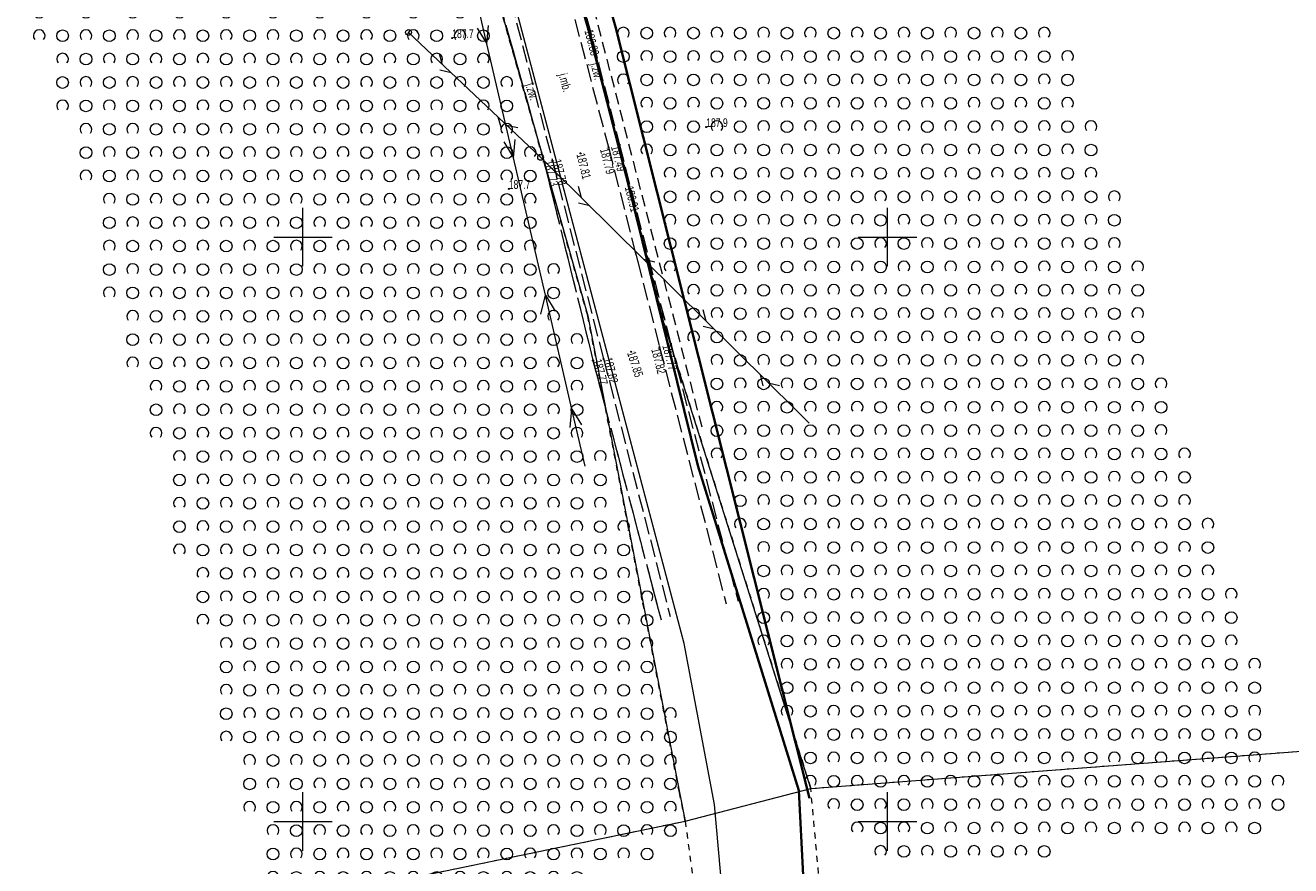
# Model space of a CAD drawing. Header units: millimetres. Extents: x 1024 to 29474, y -14562 to 6512.
# Tile 41 of 83: x 21643 to 21752, y 2861 to 2933. Entities that reach past the tile are written whole.
import ezdxf
from ezdxf.enums import TextEntityAlignment as Align

# ---------------------------------------------------------------- set-up
doc = ezdxf.new("R2010")
doc.units = ezdxf.units.MM
for name, pattern in [('1', [0]), ('2_OTKJ', [2, 1.5, -0.5]), ('2_OTZK', [1.5, 1, -0.5]), ('4_SUEP_A', [0]), ('4_SULO', [0]), ('4_SUTP_A', [0]), ('4_SUWP', [0]), ('EGDE', [0]), ('EGUG', [1, 0.5, -0.5])]:
    doc.linetypes.add(name, pattern=pattern)
for name, color, linetype, lineweight in [('Dzialki', 7, 'EGDE', 18), ('OTK_E_T_0', 7, 'Continuous', 0), ('OTK_L_0', 7, '2_OTKJ', 18), ('OTR_T_0', 7, 'Continuous', 18), ('OTR_T_1', 7, 'Continuous', 18), ('OTZ_L_1', 7, '2_OTZK', 18), ('Podzial_sekcyjny_krzyze', 7, '1', 18), ('SUEP_L_0', 1, '4_SUEP_A', 18), ('SUL_L_1', 7, '4_SULO', 35), ('SUP_T_2', 7, 'Continuous', 18), ('SUTP_L_0', 30, '4_SUTP_A', 18), ('SUTR_T_0', 30, 'Continuous', 18), ('SUWP_L_0', 5, '4_SUWP', 18), ('Uzytki', 3, 'EGUG', 18)]:
    doc.layers.add(name, color=color, linetype=linetype, lineweight=lineweight)
doc.styles.get("Standard").update_dxf_attribs({"font": 'arial.ttf'})

# ---------------------------------------------------------------- blocks, each defined once
blk = doc.blocks.new('2_OTRN')
at = {"linetype": 'Continuous'}
blk.add_circle((0, 0), 0.045, dxfattribs=at)
blk = doc.blocks.new('2_OTRS')
at = {"linetype": 'Continuous'}
blk.add_circle((0, 0), 0.045, dxfattribs=at)
blk = doc.blocks.new('2_OTZK')
at = {"linetype": 'Continuous'}
for centre in [(-1, 1), (1, -1)]:
    blk.add_circle(centre, 0.5, dxfattribs=at)
for centre, start, end in [((1, 1), 318.5904, 221.4096), ((-1, -1), 318.7031, 221.2969)]:
    blk.add_arc(centre, 0.5, start, end, dxfattribs=at)
blk = doc.blocks.new('4_SUPP')
at = {"linetype": 'Continuous'}
blk.add_circle((0, 0), 0.25, dxfattribs=at)
blk = doc.blocks.new('4_SUPS')
at = {"linetype": 'Continuous'}
blk.add_circle((0, 0), 0.0625, dxfattribs=at)
blk = doc.blocks.new('Wykno-Rudnik')
at = {"layer": 'Dzialki'}
for p, q in [((5530.03, 2937.81), (5538.48, 2908.01)), ((5545.05, 2907.23), (5537.16, 2938.33)), ((5538.48, 2908.01), (5546.32, 2867.23)), ((5557.56, 2867.57), (5545.05, 2907.23)), ((5557.56, 2867.57), (5641.97, 2873.99)), ((5546.82, 2864.78), (5557.56, 2867.57)), ((5546.32, 2867.23), (5546.82, 2864.78)), ((5490.37, 2853.09), (5546.82, 2864.78))]:
    blk.add_line(p, q, dxfattribs=at)
at = {"layer": 'OTK_L_0', "linetype": '2_OTKJ'}
for p, q in [((5530.89, 2938.88), (5535.46, 2921.28)), ((5529.86, 2938.65), (5534.74, 2921.19)), ((5536.87, 2935.29), (5540.25, 2922.42)), ((5537.92, 2935.38), (5541.19, 2922.64)), ((5541.19, 2922.64), (5545.58, 2905.63)), ((5540.25, 2922.42), (5544.63, 2905.32)), ((5534.74, 2921.19), (5538.93, 2904.18)), ((5535.46, 2921.28), (5539.83, 2904.32)), ((5544.63, 2905.32), (5550.32, 2883.35)), ((5545.58, 2905.63), (5551.34, 2883.58)), ((5538.93, 2904.18), (5544.75, 2882)), ((5539.83, 2904.32), (5545.53, 2882.29))]:
    blk.add_line(p, q, dxfattribs=at)
at = {"layer": 'OTZ_L_1', "linetype": '2_OTZK'}
for p, q in [((5529.86, 2938.65), (5534.74, 2921.19)), ((5548.26, 2898.48), (5538.59, 2935.92)), ((5534.74, 2921.19), (5538.93, 2904.18)), ((5538.93, 2904.18), (5544.75, 2882))]:
    blk.add_line(p, q, dxfattribs=at)
at = {"layer": 'Podzial_sekcyjny_krzyze'}
for p, q in [((5514.12, 2912.24), (5514.12, 2917.24)), ((5564.12, 2912.24), (5564.12, 2917.24)), ((5511.62, 2914.74), (5516.62, 2914.74)), ((5561.62, 2914.74), (5566.62, 2914.74)), ((5514.12, 2862.24), (5514.12, 2867.24)), ((5564.12, 2862.24), (5564.12, 2867.24)), ((5511.62, 2864.74), (5516.62, 2864.74)), ((5561.62, 2864.74), (5566.62, 2864.74))]:
    blk.add_line(p, q, dxfattribs=at)
at = {"layer": 'SUEP_L_0', "linetype": '4_SUEP_A'}
for p, q in [((5529.86, 2931.26), (5528.72, 2936.13)), ((5540.03, 2935.6), (5540.87, 2932.71)), ((5529.03, 2932.61), (5529.86, 2931.26)), ((5529.86, 2931.26), (5530, 2932.83)), ((5540.87, 2932.71), (5557.46, 2866.74)), ((5532.12, 2921.52), (5529.86, 2931.26)), ((5531.3, 2922.87), (5532.12, 2921.52)), ((5532.12, 2921.52), (5532.27, 2923.09)), ((5534.86, 2909.76), (5532.12, 2921.52)), ((5534.47, 2908.13), (5534.86, 2909.76)), ((5537.13, 2900.02), (5534.86, 2909.76)), ((5534.86, 2909.76), (5535.69, 2908.41)), ((5536.98, 2898.45), (5537.13, 2900.02)), ((5538.26, 2895.15), (5537.13, 2900.02)), ((5537.13, 2900.02), (5537.96, 2898.67))]:
    blk.add_line(p, q, dxfattribs=at)
at = {"layer": 'SUL_L_1', "linetype": '4_SULO'}
for p, q in [((5538.56, 2932.47), (5536.03, 2941.02)), ((5540.87, 2932.71), (5540.03, 2935.6)), ((5542.01, 2919.08), (5538.56, 2932.47)), ((5557.46, 2866.74), (5540.87, 2932.71)), ((5547.91, 2895.19), (5542.01, 2919.08)), ((5556.53, 2867.39), (5547.91, 2895.19)), ((5556.92, 2860.14), (5556.53, 2867.39))]:
    blk.add_line(p, q, dxfattribs=at)
at = {"layer": 'SUTP_L_0', "linetype": '4_SUTP_A'}
for p, q in [((5540.03, 2935.6), (5540.87, 2932.71)), ((5523.64, 2931.77), (5523.15, 2932.24)), ((5540.87, 2932.71), (5557.46, 2866.74)), ((5528.8, 2926.9), (5523.64, 2931.77)), ((5526.07, 2929.47), (5525.8, 2930.42)), ((5526.8, 2928.78), (5525.84, 2929.01)), ((5533.96, 2922.02), (5528.8, 2926.9)), ((5530.8, 2925.01), (5531.07, 2924.06)), ((5531.52, 2924.32), (5532.49, 2924.1)), ((5534.45, 2921.56), (5533.96, 2922.02)), ((5535.56, 2920.46), (5534.45, 2921.56)), ((5540.61, 2915.46), (5535.56, 2920.46)), ((5537.94, 2918.1), (5537.69, 2919.05)), ((5538.65, 2917.4), (5537.7, 2917.64)), ((5551.27, 2904.91), (5540.61, 2915.46)), ((5542.81, 2912.58), (5542.56, 2913.53)), ((5544.23, 2912.58), (5543.27, 2912.83)), ((5548.6, 2907.55), (5548.35, 2908.5)), ((5549.31, 2906.85), (5548.36, 2907.09)), ((5556.31, 2899.92), (5551.27, 2904.91)), ((5553.22, 2902.98), (5553.47, 2902.02)), ((5553.93, 2902.27), (5554.89, 2902.03)), ((5557.42, 2898.82), (5556.31, 2899.92))]:
    blk.add_line(p, q, dxfattribs=at)
at = {"layer": 'SUWP_L_0', "linetype": '4_SUWP'}
for p, q in [((5546.72, 2879.97), (5531.73, 2936.71)), ((5549.32, 2866.2), (5546.72, 2879.97)), ((5555.51, 2796.57), (5549.32, 2866.2))]:
    blk.add_line(p, q, dxfattribs=at)
at = {"layer": 'Uzytki'}
for p, q in [((5538.48, 2908.01), (5530.03, 2937.81)), ((5537.16, 2938.33), (5545.05, 2907.23)), ((5546.32, 2867.23), (5538.48, 2908.01)), ((5545.05, 2907.23), (5557.56, 2867.57)), ((5557.56, 2867.57), (5641.97, 2873.99)), ((5562.63, 2812.51), (5557.56, 2867.57)), ((5546.82, 2864.78), (5546.32, 2867.23)), ((5538.09, 2862.96), (5546.82, 2864.78)), ((5546.82, 2864.78), (5555.91, 2796.67)), ((5490.37, 2853.09), (5538.09, 2862.96))]:
    blk.add_line(p, q, dxfattribs=at)
at = {"layer": 'OTR_T_0'}
for p in [(5541.19, 2922.64), (5537.87, 2921.9), (5540.25, 2922.42), (5534.74, 2921.19), (5535.46, 2921.28), (5544.63, 2905.32), (5545.58, 2905.63), (5538.93, 2904.18), (5539.83, 2904.32), (5542.2, 2904.93)]:
    blk.add_blockref('2_OTRS', p, dxfattribs=at)
at = {"layer": 'OTR_T_1'}
for p in [(5526.89, 2931.76), (5548.62, 2924.15), (5531.73, 2918.86)]:
    blk.add_blockref('2_OTRN', p, dxfattribs=at)
at = {"layer": 'OTZ_L_1'}
for p in [(5492.56, 2932.96), (5496.56, 2932.96), (5500.56, 2932.96), (5504.56, 2932.96), (5508.56, 2932.96), (5512.56, 2932.96), (5516.56, 2932.96), (5520.56, 2932.96), (5524.56, 2932.96), (5528.56, 2932.96), (5542.53, 2933.18), (5546.53, 2933.18), (5550.53, 2933.18), (5554.53, 2933.18), (5558.53, 2933.18), (5562.53, 2933.18), (5566.53, 2933.18), (5570.53, 2933.18), (5574.53, 2933.18), (5494.56, 2930.96), (5498.56, 2930.96), (5502.56, 2930.96), (5506.56, 2930.96), (5510.56, 2930.96), (5514.56, 2930.96), (5518.56, 2930.96), (5522.56, 2930.96), (5526.56, 2930.96), (5544.53, 2931.18), (5548.53, 2931.18), (5552.53, 2931.18), (5556.53, 2931.18), (5560.53, 2931.18), (5564.53, 2931.18), (5568.53, 2931.18), (5572.53, 2931.18), (5576.53, 2931.18), (5496.56, 2928.96), (5500.56, 2928.96), (5504.56, 2928.96), (5508.56, 2928.96), (5512.56, 2928.96), (5516.56, 2928.96), (5520.56, 2928.96), (5524.56, 2928.96), (5528.56, 2928.96), (5542.53, 2929.18), (5546.53, 2929.18), (5550.53, 2929.18), (5554.53, 2929.18), (5558.53, 2929.18), (5562.53, 2929.18), (5566.53, 2929.18), (5570.53, 2929.18), (5574.53, 2929.18), (5578.53, 2929.18), (5494.56, 2926.96), (5498.56, 2926.96), (5502.56, 2926.96), (5506.56, 2926.96), (5510.56, 2926.96), (5514.56, 2926.96), (5518.56, 2926.96), (5522.56, 2926.96), (5526.56, 2926.96), (5530.56, 2926.96), (5544.53, 2927.18), (5548.53, 2927.18), (5552.53, 2927.18), (5556.53, 2927.18), (5560.53, 2927.18), (5564.53, 2927.18), (5568.53, 2927.18), (5572.53, 2927.18), (5576.53, 2927.18), (5496.56, 2924.96), (5500.56, 2924.96), (5504.56, 2924.96), (5508.56, 2924.96), (5512.56, 2924.96), (5516.56, 2924.96), (5520.56, 2924.96), (5524.56, 2924.96), (5528.56, 2924.96), (5546.53, 2925.18), (5550.53, 2925.18), (5554.53, 2925.18), (5558.53, 2925.18), (5562.53, 2925.18), (5566.53, 2925.18), (5570.53, 2925.18), (5574.53, 2925.18), (5578.53, 2925.18), (5544.53, 2923.18), (5548.53, 2923.18), (5552.53, 2923.18), (5556.53, 2923.18), (5560.53, 2923.18), (5564.53, 2923.18), (5568.53, 2923.18), (5572.53, 2923.18), (5576.53, 2923.18), (5580.53, 2923.18), (5498.56, 2922.96), (5502.56, 2922.96), (5506.56, 2922.96), (5510.56, 2922.96), (5514.56, 2922.96), (5518.56, 2922.96), (5522.56, 2922.96), (5526.56, 2922.96), (5530.56, 2922.96), (5546.53, 2921.18), (5550.53, 2921.18), (5554.53, 2921.18), (5558.53, 2921.18), (5562.53, 2921.18), (5566.53, 2921.18), (5570.53, 2921.18), (5574.53, 2921.18), (5578.53, 2921.18), (5496.56, 2920.96), (5500.56, 2920.96), (5504.56, 2920.96), (5508.56, 2920.96), (5512.56, 2920.96), (5516.56, 2920.96), (5520.56, 2920.96), (5524.56, 2920.96), (5528.56, 2920.96), (5532.56, 2920.96), (5498.56, 2918.96), (5502.56, 2918.96), (5506.56, 2918.96), (5510.56, 2918.96), (5514.56, 2918.96), (5518.56, 2918.96), (5522.56, 2918.96), (5526.56, 2918.96), (5530.56, 2918.96), (5548.53, 2919.18), (5552.53, 2919.18), (5556.53, 2919.18), (5560.53, 2919.18), (5564.53, 2919.18), (5568.53, 2919.18), (5572.53, 2919.18), (5576.53, 2919.18), (5580.53, 2919.18), (5500.56, 2916.96), (5504.56, 2916.96), (5508.56, 2916.96), (5512.56, 2916.96), (5516.56, 2916.96), (5520.56, 2916.96), (5524.56, 2916.96), (5528.56, 2916.96), (5532.56, 2916.96), (5546.53, 2917.18), (5550.53, 2917.18), (5554.53, 2917.18), (5558.53, 2917.18), (5562.53, 2917.18), (5566.53, 2917.18), (5570.53, 2917.18), (5574.53, 2917.18), (5578.53, 2917.18), (5582.53, 2917.18), (5498.56, 2914.96), (5502.56, 2914.96), (5506.56, 2914.96), (5510.56, 2914.96), (5514.56, 2914.96), (5518.56, 2914.96), (5522.56, 2914.96), (5526.56, 2914.96), (5530.56, 2914.96), (5548.53, 2915.18), (5552.53, 2915.18), (5556.53, 2915.18), (5560.53, 2915.18), (5564.53, 2915.18), (5568.53, 2915.18), (5572.53, 2915.18), (5576.53, 2915.18), (5580.53, 2915.18), (5500.56, 2912.96), (5504.56, 2912.96), (5508.56, 2912.96), (5512.56, 2912.96), (5516.56, 2912.96), (5520.56, 2912.96), (5524.56, 2912.96), (5528.56, 2912.96), (5532.56, 2912.96), (5546.53, 2913.18), (5550.53, 2913.18), (5554.53, 2913.18), (5558.53, 2913.18), (5562.53, 2913.18), (5566.53, 2913.18), (5570.53, 2913.18), (5574.53, 2913.18), (5578.53, 2913.18), (5582.53, 2913.18), (5498.56, 2910.96), (5502.56, 2910.96), (5506.56, 2910.96), (5510.56, 2910.96), (5514.56, 2910.96), (5518.56, 2910.96), (5522.56, 2910.96), (5526.56, 2910.96), (5530.56, 2910.96), (5534.56, 2910.96), (5548.53, 2911.18), (5552.53, 2911.18), (5556.53, 2911.18), (5560.53, 2911.18), (5564.53, 2911.18), (5568.53, 2911.18), (5572.53, 2911.18), (5576.53, 2911.18), (5580.53, 2911.18), (5584.53, 2911.18), (5550.53, 2909.18), (5554.53, 2909.18), (5558.53, 2909.18), (5562.53, 2909.18), (5566.53, 2909.18), (5570.53, 2909.18), (5574.53, 2909.18), (5578.53, 2909.18), (5582.53, 2909.18), (5500.56, 2908.96), (5504.56, 2908.96), (5508.56, 2908.96), (5512.56, 2908.96), (5516.56, 2908.96), (5520.56, 2908.96), (5524.56, 2908.96), (5528.56, 2908.96), (5532.56, 2908.96), (5502.56, 2906.96), (5506.56, 2906.96), (5510.56, 2906.96), (5514.56, 2906.96), (5518.56, 2906.96), (5522.56, 2906.96), (5526.56, 2906.96), (5530.56, 2906.96), (5534.56, 2906.96), (5548.53, 2907.18), (5552.53, 2907.18), (5556.53, 2907.18), (5560.53, 2907.18), (5564.53, 2907.18), (5568.53, 2907.18), (5572.53, 2907.18), (5576.53, 2907.18), (5580.53, 2907.18), (5584.53, 2907.18), (5500.56, 2904.96), (5504.56, 2904.96), (5508.56, 2904.96), (5512.56, 2904.96), (5516.56, 2904.96), (5520.56, 2904.96), (5524.56, 2904.96), (5528.56, 2904.96), (5532.56, 2904.96), (5536.56, 2904.96), (5550.53, 2905.18), (5554.53, 2905.18), (5558.53, 2905.18), (5562.53, 2905.18), (5566.53, 2905.18), (5570.53, 2905.18), (5574.53, 2905.18), (5578.53, 2905.18), (5582.53, 2905.18), (5502.56, 2902.96), (5506.56, 2902.96), (5510.56, 2902.96), (5514.56, 2902.96), (5518.56, 2902.96), (5522.56, 2902.96), (5526.56, 2902.96), (5530.56, 2902.96), (5534.56, 2902.96), (5552.53, 2903.18), (5556.53, 2903.18), (5560.53, 2903.18), (5564.53, 2903.18), (5568.53, 2903.18), (5572.53, 2903.18), (5576.53, 2903.18), (5580.53, 2903.18), (5584.53, 2903.18), (5504.56, 2900.96), (5508.56, 2900.96), (5512.56, 2900.96), (5516.56, 2900.96), (5520.56, 2900.96), (5524.56, 2900.96), (5528.56, 2900.96), (5532.56, 2900.96), (5536.56, 2900.96), (5550.53, 2901.18), (5554.53, 2901.18), (5558.53, 2901.18), (5562.53, 2901.18), (5566.53, 2901.18), (5570.53, 2901.18), (5574.53, 2901.18), (5578.53, 2901.18), (5582.53, 2901.18), (5586.53, 2901.18), (5502.56, 2898.96), (5506.56, 2898.96), (5510.56, 2898.96), (5514.56, 2898.96), (5518.56, 2898.96), (5522.56, 2898.96), (5526.56, 2898.96), (5530.56, 2898.96), (5534.56, 2898.96), (5552.53, 2899.18), (5556.53, 2899.18), (5560.53, 2899.18), (5564.53, 2899.18), (5568.53, 2899.18), (5572.53, 2899.18), (5576.53, 2899.18), (5580.53, 2899.18), (5584.53, 2899.18), (5550.53, 2897.18), (5554.53, 2897.18), (5558.53, 2897.18), (5562.53, 2897.18), (5566.53, 2897.18), (5570.53, 2897.18), (5574.53, 2897.18), (5578.53, 2897.18), (5582.53, 2897.18), (5586.53, 2897.18), (5504.56, 2896.96), (5508.56, 2896.96), (5512.56, 2896.96), (5516.56, 2896.96), (5520.56, 2896.96), (5524.56, 2896.96), (5528.56, 2896.96), (5532.56, 2896.96), (5536.56, 2896.96), (5552.53, 2895.18), (5556.53, 2895.18), (5560.53, 2895.18), (5564.53, 2895.18), (5568.53, 2895.18), (5572.53, 2895.18), (5576.53, 2895.18), (5580.53, 2895.18), (5584.53, 2895.18), (5588.53, 2895.18), (5506.56, 2894.96), (5510.56, 2894.96), (5514.56, 2894.96), (5518.56, 2894.96), (5522.56, 2894.96), (5526.56, 2894.96), (5530.56, 2894.96), (5534.56, 2894.96), (5538.56, 2894.96), (5504.56, 2892.96), (5508.56, 2892.96), (5512.56, 2892.96), (5516.56, 2892.96), (5520.56, 2892.96), (5524.56, 2892.96), (5528.56, 2892.96), (5532.56, 2892.96), (5536.56, 2892.96), (5554.53, 2893.18), (5558.53, 2893.18), (5562.53, 2893.18), (5566.53, 2893.18), (5570.53, 2893.18), (5574.53, 2893.18), (5578.53, 2893.18), (5582.53, 2893.18), (5586.53, 2893.18), (5506.56, 2890.96), (5510.56, 2890.96), (5514.56, 2890.96), (5518.56, 2890.96), (5522.56, 2890.96), (5526.56, 2890.96), (5530.56, 2890.96), (5534.56, 2890.96), (5538.56, 2890.96), (5552.53, 2891.18), (5556.53, 2891.18), (5560.53, 2891.18), (5564.53, 2891.18), (5568.53, 2891.18), (5572.53, 2891.18), (5576.53, 2891.18), (5580.53, 2891.18), (5584.53, 2891.18), (5588.53, 2891.18), (5504.56, 2888.96), (5508.56, 2888.96), (5512.56, 2888.96), (5516.56, 2888.96), (5520.56, 2888.96), (5524.56, 2888.96), (5528.56, 2888.96), (5532.56, 2888.96), (5536.56, 2888.96), (5540.56, 2888.96), (5554.53, 2889.18), (5558.53, 2889.18), (5562.53, 2889.18), (5566.53, 2889.18), (5570.53, 2889.18), (5574.53, 2889.18), (5578.53, 2889.18), (5582.53, 2889.18), (5586.53, 2889.18), (5590.53, 2889.18), (5506.56, 2886.96), (5510.56, 2886.96), (5514.56, 2886.96), (5518.56, 2886.96), (5522.56, 2886.96), (5526.56, 2886.96), (5530.56, 2886.96), (5534.56, 2886.96), (5538.56, 2886.96), (5556.53, 2887.18), (5560.53, 2887.18), (5564.53, 2887.18), (5568.53, 2887.18), (5572.53, 2887.18), (5576.53, 2887.18), (5580.53, 2887.18), (5584.53, 2887.18), (5588.53, 2887.18), (5508.56, 2884.96), (5512.56, 2884.96), (5516.56, 2884.96), (5520.56, 2884.96), (5524.56, 2884.96), (5528.56, 2884.96), (5532.56, 2884.96), (5536.56, 2884.96), (5540.56, 2884.96), (5554.53, 2885.18), (5558.53, 2885.18), (5562.53, 2885.18), (5566.53, 2885.18), (5570.53, 2885.18), (5574.53, 2885.18), (5578.53, 2885.18), (5582.53, 2885.18), (5586.53, 2885.18), (5590.53, 2885.18), (5556.53, 2883.18), (5560.53, 2883.18), (5564.53, 2883.18), (5568.53, 2883.18), (5572.53, 2883.18), (5576.53, 2883.18), (5580.53, 2883.18), (5584.53, 2883.18), (5588.53, 2883.18), (5592.53, 2883.18), (5506.56, 2882.96), (5510.56, 2882.96), (5514.56, 2882.96), (5518.56, 2882.96), (5522.56, 2882.96), (5526.56, 2882.96), (5530.56, 2882.96), (5534.56, 2882.96), (5538.56, 2882.96), (5542.56, 2882.96), (5508.56, 2880.96), (5512.56, 2880.96), (5516.56, 2880.96), (5520.56, 2880.96), (5524.56, 2880.96), (5528.56, 2880.96), (5532.56, 2880.96), (5536.56, 2880.96), (5540.56, 2880.96), (5554.53, 2881.18), (5558.53, 2881.18), (5562.53, 2881.18), (5566.53, 2881.18), (5570.53, 2881.18), (5574.53, 2881.18), (5578.53, 2881.18), (5582.53, 2881.18), (5586.53, 2881.18), (5590.53, 2881.18), (5510.56, 2878.96), (5514.56, 2878.96), (5518.56, 2878.96), (5522.56, 2878.96), (5526.56, 2878.96), (5530.56, 2878.96), (5534.56, 2878.96), (5538.56, 2878.96), (5542.56, 2878.96), (5556.53, 2879.18), (5560.53, 2879.18), (5564.53, 2879.18), (5568.53, 2879.18), (5572.53, 2879.18), (5576.53, 2879.18), (5580.53, 2879.18), (5584.53, 2879.18), (5588.53, 2879.18), (5592.53, 2879.18), (5508.56, 2876.96), (5512.56, 2876.96), (5516.56, 2876.96), (5520.56, 2876.96), (5524.56, 2876.96), (5528.56, 2876.96), (5532.56, 2876.96), (5536.56, 2876.96), (5540.56, 2876.96), (5558.53, 2877.18), (5562.53, 2877.18), (5566.53, 2877.18), (5570.53, 2877.18), (5574.53, 2877.18), (5578.53, 2877.18), (5582.53, 2877.18), (5586.53, 2877.18), (5590.53, 2877.18), (5594.53, 2877.18), (5510.56, 2874.96), (5514.56, 2874.96), (5518.56, 2874.96), (5522.56, 2874.96), (5526.56, 2874.96), (5530.56, 2874.96), (5534.56, 2874.96), (5538.56, 2874.96), (5542.56, 2874.96), (5556.53, 2875.18), (5560.53, 2875.18), (5564.53, 2875.18), (5568.53, 2875.18), (5572.53, 2875.18), (5576.53, 2875.18), (5580.53, 2875.18), (5584.53, 2875.18), (5588.53, 2875.18), (5592.53, 2875.18), (5508.56, 2872.96), (5512.56, 2872.96), (5516.56, 2872.96), (5520.56, 2872.96), (5524.56, 2872.96), (5528.56, 2872.96), (5532.56, 2872.96), (5536.56, 2872.96), (5540.56, 2872.96), (5544.56, 2872.96), (5558.53, 2873.18), (5562.53, 2873.18), (5566.53, 2873.18), (5570.53, 2873.18), (5574.53, 2873.18), (5578.53, 2873.18), (5582.53, 2873.18), (5586.53, 2873.18), (5590.53, 2873.18), (5594.53, 2873.18), (5510.56, 2870.96), (5514.56, 2870.96), (5518.56, 2870.96), (5522.56, 2870.96), (5526.56, 2870.96), (5530.56, 2870.96), (5534.56, 2870.96), (5538.56, 2870.96), (5542.56, 2870.96), (5560.53, 2871.18), (5564.53, 2871.18), (5568.53, 2871.18), (5572.53, 2871.18), (5576.53, 2871.18), (5580.53, 2871.18), (5584.53, 2871.18), (5588.53, 2871.18), (5592.53, 2871.18), (5558.53, 2869.18), (5562.53, 2869.18), (5566.53, 2869.18), (5570.53, 2869.18), (5574.53, 2869.18), (5578.53, 2869.18), (5582.53, 2869.18), (5586.53, 2869.18), (5590.53, 2869.18), (5594.53, 2869.18), (5512.56, 2868.96), (5516.56, 2868.96), (5520.56, 2868.96), (5524.56, 2868.96), (5528.56, 2868.96), (5532.56, 2868.96), (5536.56, 2868.96), (5540.56, 2868.96), (5544.56, 2868.96), (5510.56, 2866.96), (5514.56, 2866.96), (5518.56, 2866.96), (5522.56, 2866.96), (5526.56, 2866.96), (5530.56, 2866.96), (5534.56, 2866.96), (5538.56, 2866.96), (5542.56, 2866.96), (5560.53, 2867.18), (5564.53, 2867.18), (5568.53, 2867.18), (5572.53, 2867.18), (5576.53, 2867.18), (5580.53, 2867.18), (5584.53, 2867.18), (5588.53, 2867.18), (5592.53, 2867.18), (5596.53, 2867.18), (5512.56, 2864.96), (5516.56, 2864.96), (5520.56, 2864.96), (5524.56, 2864.96), (5528.56, 2864.96), (5532.56, 2864.96), (5536.56, 2864.96), (5540.56, 2864.96), (5544.56, 2864.96), (5562.53, 2865.18), (5566.53, 2865.18), (5570.53, 2865.18), (5574.53, 2865.18), (5578.53, 2865.18), (5582.53, 2865.18), (5586.53, 2865.18), (5590.53, 2865.18), (5594.53, 2865.18), (5514.56, 2862.96), (5518.56, 2862.96), (5522.56, 2862.96), (5526.56, 2862.96), (5530.56, 2862.96), (5534.56, 2862.96), (5538.56, 2862.96), (5542.56, 2862.96), (5564.53, 2863.18), (5568.53, 2863.18), (5572.53, 2863.18), (5576.53, 2863.18), (5512.56, 2860.96), (5516.56, 2860.96), (5520.56, 2860.96), (5524.56, 2860.96), (5528.56, 2860.96), (5532.56, 2860.96), (5536.56, 2860.96)]:
    blk.add_blockref('2_OTZK', p, dxfattribs=at)
at = {"layer": 'SUP_T_2'}
for p in [(5523.15, 2932.24), (5534.45, 2921.56)]:
    blk.add_blockref('4_SUPP', p, dxfattribs=at)
at = {"layer": 'SUTR_T_0'}
for p in [(5538.56, 2932.47), (5542.01, 2919.08)]:
    blk.add_blockref('4_SUPS', p, dxfattribs=at)
at = {"layer": 'OTK_E_T_0', "lineweight": 9, "width": 0.7}
for s, rotation, p in [('j.zw.', 283.134, (5539.17, 2928.9)), ('j.zw.', 287.354, (5533.62, 2927.15)), ('j.mb.', 284.7827, (5536.46, 2927.94))]:
    blk.add_text(s, height=0.75, rotation=rotation, dxfattribs=at).set_placement(p, align=Align.MIDDLE)
at = {"layer": 'OTR_T_0', "lineweight": 9, "width": 0.7}
for s, rotation, p in [('187.49', 284.4713, (5541.19, 2922.64)), ('187.79', 284.3669, (5540.25, 2922.42)), ('187.82', 284.52, (5544.63, 2905.32)), ('187.77', 284.6399, (5545.58, 2905.63))]:
    blk.add_text(s, height=0.75, rotation=rotation, dxfattribs=at).set_placement(p, align=Align.TOP_LEFT)
for s, rotation, p in [('187.81', 284.1198, (5537.87, 2921.9)), ('187.85', 287.9928, (5542.2, 2904.93))]:
    blk.add_text(s, height=0.75, rotation=rotation, dxfattribs=at).set_placement(p, align=Align.MIDDLE_LEFT)
for s, rotation, p in [('187.73', 283.8379, (5534.74, 2921.19)), ('187.78', 284.4488, (5535.46, 2921.28)), ('187.77', 284.7029, (5538.93, 2904.18)), ('187.82', 284.5065, (5539.83, 2904.32))]:
    blk.add_text(s, height=0.75, rotation=rotation, dxfattribs=at).set_placement(p)
at = {"layer": 'OTR_T_1', "lineweight": 9, "width": 0.7}
for s, p in [('187.7', (5526.89, 2931.76)), ('187.9', (5548.62, 2924.15)), ('187.7', (5531.73, 2918.86))]:
    blk.add_text(s, height=0.75, dxfattribs=at).set_placement(p)
at = {"layer": 'SUTR_T_0', "lineweight": 9, "width": 0.7}
for s, rotation, p in [('186.88', 284.4483, (5538.56, 2932.47)), ('186.91', 283.8725, (5542.01, 2919.08))]:
    blk.add_text(s, height=0.75, rotation=rotation, dxfattribs=at).set_placement(p, align=Align.MIDDLE_LEFT)

msp = doc.modelspace()

# ---------------------------------------------------------------- block references
msp.add_blockref('Wykno-Rudnik', (16153.042, 0))

doc.saveas('drawing.dxf')
